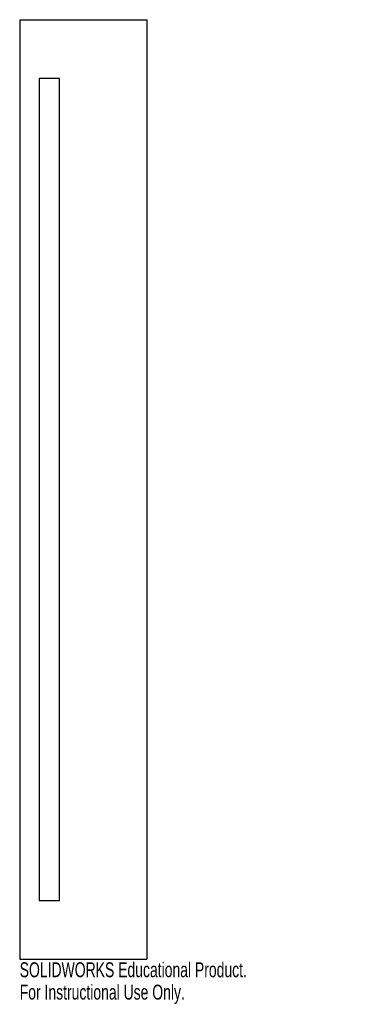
# Model space of a CAD drawing. Header units: inches. Extents: x -1.6 to 2.6, y -6.6 to 6.
import ezdxf

# ---------------------------------------------------------------- set-up
doc = ezdxf.new("R2010")
doc.units = ezdxf.units.IN
doc.header["$MEASUREMENT"] = 0
doc.styles.add('SLDTEXTSTYLE0', font='TXT', dxfattribs={"width": 0.7})

msp = doc.modelspace()

# ---------------------------------------------------------------- linework, layer by layer
at = {"color": 7, "linetype": 'Continuous', "lineweight": 25}
for p, q in [((-1.625, 6), (-1.625, -6)), ((-1.625, 6), (0, 6)), ((0, 6), (0, -6)), ((-1.375, 5.25), (-1.375, -5.25)), ((-1.115, 5.25), (-1.375, 5.25)), ((-1.115, -5.25), (-1.115, 5.25)), ((-1.375, -5.25), (-1.115, -5.25)), ((-1.625, -6), (0, -6))]:
    msp.add_line(p, q, dxfattribs=at)

# ---------------------------------------------------------------- texts
at = {"color": 7, "linetype": 'Continuous', "char_height": 0.1903, "attachment_point": 1, "style": 'SLDTEXTSTYLE0'}
for s, insert in [('SOLIDWORKS Educational Product.', (-1.625, -6.04)), ('For Instructional Use Only.', (-1.625, -6.326))]:
    msp.add_mtext(s, dxfattribs=dict(at, insert=insert))

doc.saveas('drawing.dxf')
